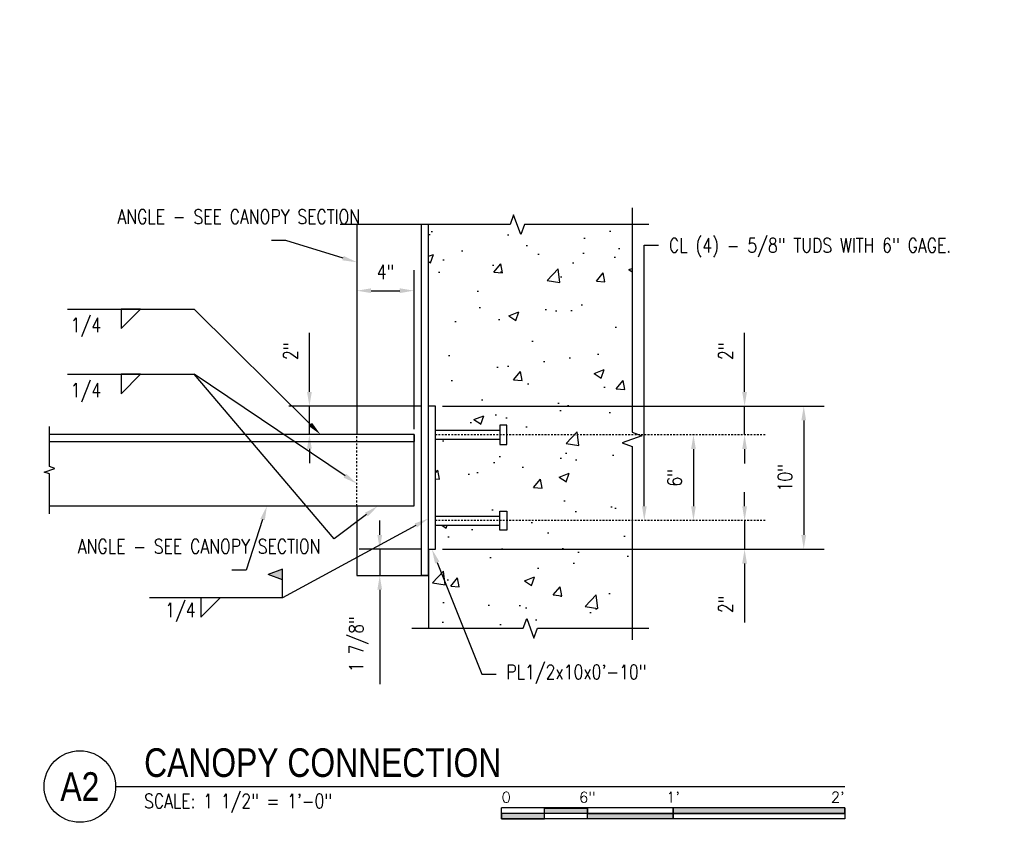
# Model space of a CAD drawing. Header units: inches. Extents: x -28 to 1146, y 31 to 191.
# Tile 5 of 12: x 124 to 193, y 31 to 88. Entities that reach past the tile are written whole.
import ezdxf
from ezdxf import colors
from ezdxf.entities.mleader import LeaderData, LeaderLine
from ezdxf.enums import TextEntityAlignment as Align
from ezdxf.math import Vec2, Vec3

# ---------------------------------------------------------------- set-up
doc = ezdxf.new("R2010")
doc.units = ezdxf.units.IN
doc.header["$MEASUREMENT"] = 0
for name, pattern in [('Center 1_4_', [0.53125, 0.25, -0.09375, 0.09375, -0.09375]), ('Dash', [0.25, 0.125, -0.125]), ('Dash - 1_16_', [0.1875, 0.125, -0.0625])]:
    doc.linetypes.add(name, pattern=pattern)
doc.layers.add('A-WALL-PATT', color=8, linetype='Continuous', lineweight=18)
for name, color, linetype in [('S-ANNO-DIMS', 1, 'Continuous'), ('S-ANNO-NOTE', 2, 'Continuous'), ('S-ANNO-SYMB', 2, 'Continuous'), ('S-DETL-CNTR', 1, 'Center 1_4_'), ('S-DETL-GENF', 92, 'Continuous'), ('S-DETL-HDLN', 1, 'Dash'), ('S-DETL-MEDM', 3, 'Continuous'), ('S-DETL-THIN', 1, 'Continuous')]:
    doc.layers.add(name, color=color, linetype=linetype)
doc.styles.add('Annotative', font='romans.shx', dxfattribs={"width": 0.8, "height": 0.125})
doc.styles.add('Arial', font='romans.shx', dxfattribs={"width": 0.8})
doc.styles.add('TITLES', font='swiss.ttf', dxfattribs={"width": 0.8, "height": 0.25})
doc.dimstyles.new('Annotative', dxfattribs={"dimscale": 0, "dimtxt": 0.125, "dimasz": 0.125, "dimexe": 0.18, "dimexo": 0.0625, "dimgap": 0.09, "dimtad": 1, "dimdec": 3, "dimzin": 3, "dimdsep": 46, "dimlunit": 4, "dimtxsty": 'Annotative', "dimcen": 0.09, "dimclrt": 2, "dimazin": 2, "dimtfac": 1, "dimtdec": 3, "dimtmove": 0, "dimatfit": 0, "dimfxl": 1, "dimtfill": 1, "dimfrac": 2, "dimtolj": 1, "dimtzin": 0, "dimarcsym": 0})

# ---------------------------------------------------------------- blocks, each defined once
blk = doc.blocks.new('051200_SteelFraming-AISC-Angle-Shapes-Side - L5X5X1_2-1890959-CANOPY CONN 2')
at = {"layer": 'S-DETL-GENF', "lineweight": -3}
for p, q in [((26.25, 0), (0.75, 0)), ((26.25, -5), (26.25, 0)), ((26.25, 0), (26.25, -0.5)), ((0.75, -0.5), (26.25, -0.5)), ((0.75, -5), (26.25, -5))]:
    blk.add_line(p, q, dxfattribs=at)
blk = doc.blocks.new('HDR-Ai_Breakline-Single - 03 - 3_ _ 1_-0_-1891459-CANOPY CONN 2')
at = {"lineweight": -3}
for p, q in [((-0.25, -3.5), (-0.125, -3.125)), ((-0.125, -3.125), (0.125, -3.875)), ((-3.057, -3.5), (-0.25, -3.5)), ((0.125, -3.875), (0.25, -3.5)), ((0.25, -3.5), (3.057, -3.5))]:
    blk.add_line(p, q, dxfattribs=at)
blk = doc.blocks.new('*D60')
at = {"layer": 'Defpoints', "color": 0, "transparency": 16777216}
for p in [(152.772, 60.576), (167.899, 58.576), (174.393, 58.576)]:
    blk.add_point(p, dxfattribs=at)
at = {"layer": 'S-ANNO-DIMS', "color": 0, "lineweight": -2, "transparency": 16777216}
for p, q in [((174.393, 61.576), (174.393, 65.693)), ((174.393, 58.576), (174.393, 60.576)), ((174.393, 57.576), (174.393, 56.576))]:
    blk.add_line(p, q, dxfattribs=at)
at = {"layer": 'S-ANNO-DIMS', "color": 0, "transparency": 16777216}
for points in [[(174.226, 61.576), (174.56, 61.576), (174.393, 60.576)], [(174.226, 57.576), (174.56, 57.576), (174.393, 58.576)]]:
    blk.add_solid(points, dxfattribs=at)
at = {"layer": 'S-ANNO-DIMS', "color": 2, "lineweight": -3, "transparency": 16777216, "insert": (173.078, 64.42), "char_height": 1, "width": 1.55327, "attachment_point": 5, "rotation": 90, "style": 'Annotative'}
blk.add_mtext('\\A1;2"', dxfattribs=at)
blk = doc.blocks.new('*D59')
at = {"layer": 'Defpoints', "color": 0, "transparency": 16777216}
for p in [(167.899, 58.576), (167.756, 52.576), (170.817, 52.576)]:
    blk.add_point(p, dxfattribs=at)
at = {"layer": 'S-ANNO-DIMS', "color": 0, "lineweight": -2, "transparency": 16777216}
blk.add_line((170.817, 57.576), (170.817, 53.576), dxfattribs=at)
at = {"layer": 'S-ANNO-DIMS', "color": 0, "transparency": 16777216}
for points in [[(170.65, 57.576), (170.984, 57.576), (170.817, 58.576)], [(170.65, 53.576), (170.984, 53.576), (170.817, 52.576)]]:
    blk.add_solid(points, dxfattribs=at)
at = {"layer": 'S-ANNO-DIMS', "color": 2, "lineweight": -3, "transparency": 16777216, "insert": (169.502, 55.576), "char_height": 1, "width": 1.55327, "attachment_point": 5, "rotation": 90, "style": 'Annotative'}
blk.add_mtext('\\A1;6"', dxfattribs=at)
blk = doc.blocks.new('*D58')
at = {"layer": 'Defpoints', "color": 0, "transparency": 16777216}
for p in [(167.756, 52.576), (152.772, 50.576), (174.393, 50.576)]:
    blk.add_point(p, dxfattribs=at)
at = {"layer": 'S-ANNO-DIMS', "color": 0, "lineweight": -2, "transparency": 16777216}
for p, q in [((174.393, 53.576), (174.393, 54.576)), ((174.393, 52.576), (174.393, 50.576)), ((174.393, 49.576), (174.393, 45.46))]:
    blk.add_line(p, q, dxfattribs=at)
at = {"layer": 'S-ANNO-DIMS', "color": 0, "transparency": 16777216}
for points in [[(174.226, 53.576), (174.56, 53.576), (174.393, 52.576)], [(174.226, 49.576), (174.56, 49.576), (174.393, 50.576)]]:
    blk.add_solid(points, dxfattribs=at)
at = {"layer": 'S-ANNO-DIMS', "color": 2, "lineweight": -3, "transparency": 16777216, "insert": (173.078, 46.733), "char_height": 1, "width": 1.55327, "attachment_point": 5, "rotation": 90, "style": 'Annotative'}
blk.add_mtext('\\A1;2"', dxfattribs=at)
blk = doc.blocks.new('*D57')
at = {"layer": 'Defpoints', "color": 0, "transparency": 16777216}
for p in [(152.772, 60.576), (152.772, 50.576), (178.53, 50.576)]:
    blk.add_point(p, dxfattribs=at)
at = {"layer": 'S-ANNO-DIMS', "color": 0, "lineweight": -2, "transparency": 16777216}
for p, q in [((153.272, 60.576), (179.97, 60.576)), ((178.53, 59.576), (178.53, 51.576)), ((153.272, 50.576), (179.97, 50.576))]:
    blk.add_line(p, q, dxfattribs=at)
at = {"layer": 'S-ANNO-DIMS', "color": 0, "transparency": 16777216}
for points in [[(178.363, 59.576), (178.697, 59.576), (178.53, 60.576)], [(178.363, 51.576), (178.697, 51.576), (178.53, 50.576)]]:
    blk.add_solid(points, dxfattribs=at)
at = {"layer": 'S-ANNO-DIMS', "color": 2, "lineweight": -3, "transparency": 16777216, "insert": (177.215, 55.576), "char_height": 1, "width": 2.45771, "attachment_point": 5, "rotation": 90, "style": 'Annotative'}
blk.add_mtext('\\A1;10"', dxfattribs=at)
blk = doc.blocks.new('HDR-Si_Weld-Symbol - Bottom-1969923-CANOPY CONN 2')
at = {"layer": 'S-ANNO-NOTE', "lineweight": -3}
for p, q in [((-0.4375, 0), (0.6709, 0)), ((0.0313, -0.1691), (0.2004, 0)), ((0.0313, 0), (0.0313, -0.1691)), ((0.2004, 0), (0.0313, 0))]:
    blk.add_line(p, q, dxfattribs=at)
blk = doc.blocks.new('*D56')
at = {"layer": 'Defpoints', "color": 0, "transparency": 16777216}
for p in [(151.272, 68.649), (147.272, 65.599), (151.272, 58.475)]:
    blk.add_point(p, dxfattribs=at)
at = {"layer": 'S-ANNO-DIMS', "color": 0, "lineweight": -2, "transparency": 16777216}
for p, q in [((151.272, 58.975), (151.272, 70.089)), ((148.272, 68.649), (150.272, 68.649))]:
    blk.add_line(p, q, dxfattribs=at)
at = {"layer": 'S-ANNO-DIMS', "color": 0, "transparency": 16777216}
for points in [[(148.272, 68.815), (148.272, 68.482), (147.272, 68.649)], [(150.272, 68.815), (150.272, 68.482), (151.272, 68.649)]]:
    blk.add_solid(points, dxfattribs=at)
at = {"layer": 'S-ANNO-DIMS', "color": 2, "lineweight": -3, "transparency": 16777216, "insert": (149.272, 69.964), "char_height": 1, "width": 1.55327, "attachment_point": 5, "style": 'Annotative'}
blk.add_mtext('\\A1;4"', dxfattribs=at)
blk = doc.blocks.new('*U70')
for points in [[(-3, -0.2812), (-2.625, -0.2812), (-2.625, -0.2344), (-3, -0.2344)], [(-2.625, -0.188), (-2.25, -0.188), (-2.25, -0.2344), (-2.625, -0.2344)], [(-2.25, -0.2349), (-1.5, -0.2349), (-1.5, -0.2812), (-2.25, -0.2812)], [(-1.5, -0.2344), (0, -0.2344), (0, -0.1875), (-1.5, -0.1875)]]:
    blk.add_hatch(color=256).paths.add_polyline_path(points)
for p, q in [((0, -0.1875), (-3, -0.1875)), ((-3, -0.2812), (-3, -0.1875)), ((0, -0.2344), (-3, -0.2344)), ((-2.625, -0.2807), (-2.625, -0.188)), ((-2.25, -0.2812), (-2.25, -0.1885)), ((-1.5, -0.2812), (-1.5, -0.1885)), ((0, -0.1875), (0, -0.2812)), ((0, -0.2812), (-3, -0.2812))]:
    blk.add_line(p, q)
at = {"flags": 128}
for points in [[(-3, -0.2812), (-2.625, -0.2812), (-2.625, -0.2344), (-3, -0.2344), (-3, -0.2812)], [(-2.625, -0.188), (-2.25, -0.188), (-2.25, -0.2344), (-2.625, -0.2344), (-2.625, -0.188)], [(-2.25, -0.2349), (-1.5, -0.2349), (-1.5, -0.2812), (-2.25, -0.2812), (-2.25, -0.2349)], [(-1.5, -0.2344), (0, -0.2344), (0, -0.1875), (-1.5, -0.1875), (-1.5, -0.2344)]]:
    blk.add_lwpolyline(points, close=True, dxfattribs=at)
at = {"style": 'Arial'}
blk.add_text('0', height=0.0937, dxfattribs=at).set_placement((-3, -0.0937), align=Align.MIDDLE_LEFT)
for s, p in [('6"', (-2.25, -0.0937)), ("1'", (-1.5, -0.0937))]:
    blk.add_text(s, height=0.09375, dxfattribs=at).set_placement(p, align=Align.MIDDLE_CENTER)
blk.add_text("2'", height=0.09375, dxfattribs=at).set_placement((0, -0.0937), align=Align.MIDDLE_RIGHT)
blk = doc.blocks.new('*D86')
at = {"layer": 'Defpoints', "color": 0, "transparency": 16777216}
for p in [(152.272, 60.576), (143.952, 58.598), (151.272, 58.598)]:
    blk.add_point(p, dxfattribs=at)
at = {"layer": 'S-ANNO-DIMS', "color": 0, "lineweight": -2, "transparency": 16777216}
for p, q in [((143.952, 61.576), (143.952, 65.693)), ((151.772, 60.576), (142.512, 60.576)), ((143.952, 58.598), (143.952, 60.576)), ((143.952, 57.598), (143.952, 56.598))]:
    blk.add_line(p, q, dxfattribs=at)
at = {"layer": 'S-ANNO-DIMS', "color": 0, "transparency": 16777216}
for points in [[(143.785, 61.576), (144.118, 61.576), (143.952, 60.576)], [(143.785, 57.598), (144.118, 57.598), (143.952, 58.598)]]:
    blk.add_solid(points, dxfattribs=at)
at = {"layer": 'S-ANNO-DIMS', "color": 2, "transparency": 16777216, "insert": (142.636, 64.42), "char_height": 1, "attachment_point": 5, "rotation": 90, "style": 'Annotative', "bg_fill": 3, "box_fill_scale": 1.25, "bg_fill_color": 256, "bg_fill_true_color": 13158600, "bg_fill_transparency": 0}
blk.add_mtext('\\A1;2"', dxfattribs=at)
blk = doc.blocks.new('*D87')
at = {"layer": 'Defpoints', "color": 0, "transparency": 16777216}
for p in [(152.272, 50.576), (148.873, 48.744), (152.272, 48.744)]:
    blk.add_point(p, dxfattribs=at)
at = {"layer": 'S-ANNO-DIMS', "color": 0, "lineweight": -2, "transparency": 16777216}
for p, q in [((148.873, 51.576), (148.873, 52.576)), ((151.772, 50.576), (147.433, 50.576)), ((148.873, 50.576), (148.873, 48.744)), ((148.873, 47.744), (148.873, 41.152))]:
    blk.add_line(p, q, dxfattribs=at)
at = {"layer": 'S-ANNO-DIMS', "color": 0, "transparency": 16777216}
for points in [[(148.707, 51.576), (149.04, 51.576), (148.873, 50.576)], [(148.707, 47.744), (149.04, 47.744), (148.873, 48.744)]]:
    blk.add_solid(points, dxfattribs=at)
at = {"layer": 'S-ANNO-DIMS', "color": 2, "transparency": 16777216, "insert": (147.391, 43.948), "char_height": 1, "attachment_point": 5, "rotation": 90, "style": 'Annotative', "bg_fill": 3, "box_fill_scale": 1.25, "bg_fill_color": 256, "bg_fill_true_color": 13158600, "bg_fill_transparency": 0}
blk.add_mtext('\\A1;1 7/8"', dxfattribs=at)
blk = doc.blocks.new('*U92')
at = {"linetype": 'Continuous', "lineweight": -3}
blk.add_line((1.125, 0.625), (7.5, 0.625), dxfattribs=at)
at = {"lineweight": -3}
blk.add_circle((0.8125, 0.625), 0.3125, dxfattribs=at)
at = {"lineweight": -3, "style": 'Arial'}
blk.add_attdef('DRAWING_AREA_TITLE', text='', height=0.1875, dxfattribs=at).set_placement((1.3743, 0.6339), align=Align.BOTTOM_LEFT)
blk.add_attdef('X#', text='', height=0.1875, dxfattribs=at).set_placement((0.8125, 0.625), align=Align.MIDDLE_CENTER)
blk.add_attdef('SCALE:', text='', height=0.0938, dxfattribs=at).set_placement((1.3743, 0.5606), align=Align.TOP_LEFT)

msp = doc.modelspace()

# ---------------------------------------------------------------- hatches: boundary and pattern name
at = {"layer": 'A-WALL-PATT', "lineweight": -3}
h = msp.add_hatch(dxfattribs=at)
h.set_pattern_fill('AR-CONC', color=8, style=0)
h.set_pattern_definition([(50, (63.131, 4.1305), (7.1726, -0.62752), [0.75, -8.25]), (355, (63.131, 4.1305), (-1.3875, 7.5219), [0.6, -6.6]), (100.4514, (63.7285, 4.078), (5.7851, 6.8944), [0.6374, -7.01142]), (46.184, (63.131, 6.1305), (10.6724, -1.6552), [1.125, -12.375]), (96.636, (64.02, 5.993), (9.3466, 9.7412), [0.9561, -10.5171]), (351.184, (63.131, 6.13), (9.3466, 9.7412), [0.9, -9.9]), (21, (64.131, 5.6305), (5.96907, -4.0262), [0.75, -8.25]), (326, (64.131, 5.6305), (2.43315, 7.2515), [0.6, -6.6]), (71.4514, (64.628, 5.295), (8.40222, 3.2253), [0.6374, -7.01142]), (37.5, (63.1308, 4.1305), (0.1216, 3.32894), [0, -6.52, 0, -6.7, 0, -6.625]), (7.5, (63.131, 4.1305), (2.6307, 3.94412), [0, -3.82, 0, -6.37, 0, -2.525]), (327.5, (60.9008, 4.1305), (5.338224, -0.22555), [0, -2.5, 0, -7.8, 0, -10.35]), (317.5, (59.901, 4.1305), (5.83186, 1.00105), [0, -3.25, 0, -5.18, 0, -7.35])])
h.paths.add_polyline_path([(158.0384, 44.3602), (158.2884, 45.047), (166.5278, 45.047), (166.5278, 57.7555), (165.841, 58.0055), (167.2147, 58.5055), (166.5278, 58.7555), (166.5278, 73.2737), (158.9899, 73.2737), (158.7399, 72.5869), (158.2399, 73.9606), (157.9899, 73.2737), (152.2721, 73.2737), (152.2721, 60.5764), (152.7721, 60.5764), (152.7721, 58.8914), (157.2839, 58.8914), (157.2839, 59.2457), (157.7563, 59.2457), (157.7563, 57.9071), (157.2839, 57.9071), (157.2839, 58.2614), (152.7721, 58.2614), (152.7721, 52.8914), (157.2839, 52.8914), (157.2839, 53.2457), (157.7563, 53.2457), (157.7563, 51.9071), (157.2839, 51.9071), (157.2839, 52.2614), (152.7721, 52.2614), (152.7721, 50.5764), (152.2721, 50.5764), (152.2721, 45.047), (157.2884, 45.047), (157.5384, 45.7339)])
at = {"layer": 'S-ANNO-NOTE', "lineweight": -3}
msp.add_hatch(color=256, dxfattribs=at).paths.add_polyline_path([(141.0614, 48.8068), (142.0614, 49.1818), (142.0614, 48.4318)])

# ---------------------------------------------------------------- linework, layer by layer
for p, q in [((145.6915, 51.299), (135.9007, 62.8026)), ((142.0614, 49.1818), (141.0614, 48.8068)), ((142.0614, 47.1747), (142.0614, 49.1818)), ((142.0614, 48.4318), (141.0614, 48.8068)), ((141.6412, 47.1747), (132.7739, 47.1747)), ((136.3628, 45.8217), (137.7157, 47.1747)), ((136.3628, 47.1747), (136.3628, 45.8217))]:
    msp.add_line(p, q, dxfattribs=at)
at = {"layer": 'S-DETL-CNTR', "linetype": 'Dash - 1_16_', "lineweight": -3}
for p, q in [((175.833, 58.5764), (152.7721, 58.5764)), ((175.833, 52.5764), (152.7721, 52.5764))]:
    msp.add_line(p, q, dxfattribs=at)
at = {"layer": 'S-DETL-GENF', "lineweight": -3}
for p, q in [((152.2721, 73.2737), (147.2721, 73.2737)), ((147.2721, 73.2737), (147.2721, 58.598)), ((151.7721, 73.2737), (151.7721, 48.7444)), ((152.2721, 73.2737), (151.7721, 73.2737)), ((152.2721, 48.7444), (152.2721, 73.2737)), ((147.2721, 53.598), (147.2721, 48.7444)), ((147.2721, 48.7444), (152.2721, 48.7444)), ((152.2721, 48.7444), (151.7721, 48.7444))]:
    msp.add_line(p, q, dxfattribs=at)
at = {"layer": 'S-DETL-HDLN', "lineweight": -3}
msp.add_line((147.2721, 53.598), (147.2721, 58.598), dxfattribs=at)
at = {"layer": 'S-DETL-MEDM', "lineweight": -3}
for p, q in [((152.7721, 60.5764), (152.2721, 60.5764)), ((152.7721, 50.5764), (152.7721, 60.5764)), ((157.7563, 59.2457), (157.2839, 59.2457)), ((157.2839, 59.2457), (157.2839, 57.9071)), ((157.7563, 57.9071), (157.7563, 59.2457)), ((152.7721, 58.8914), (157.2839, 58.8914)), ((152.7721, 58.2614), (157.2839, 58.2614)), ((157.2839, 57.9071), (157.7563, 57.9071)), ((157.2839, 51.9071), (157.2839, 53.2457)), ((157.2839, 53.2457), (157.7563, 53.2457)), ((157.7563, 53.2457), (157.7563, 51.9071)), ((152.7721, 52.8914), (157.2839, 52.8914)), ((152.7721, 52.2614), (157.2839, 52.2614)), ((157.7563, 51.9071), (157.2839, 51.9071)), ((152.2721, 50.5764), (152.2721, 51.5764)), ((152.2721, 50.5764), (152.7721, 50.5764))]:
    msp.add_line(p, q, dxfattribs=at)
for points in [[(166.5278, 74.4309), (166.5278, 58.7555), (167.2147, 58.5055), (165.841, 58.0055), (166.5278, 57.7555), (166.5278, 44.2521)], [(167.685, 73.2737), (158.9899, 73.2737), (158.7399, 72.5869), (158.2399, 73.9606), (157.9899, 73.2737), (146.1149, 73.2737)], [(151.1149, 45.047), (158.9, 45.047), (159.15, 45.7339), (159.65, 44.3602), (159.9, 45.047), (167.685, 45.047)]]:
    msp.add_lwpolyline(points, dxfattribs=at)
at = {"layer": 'S-DETL-THIN', "lineweight": -3}
msp.add_line((152.2721, 50.5764), (152.2721, 45.047), dxfattribs=at)

# ---------------------------------------------------------------- block references
at = {"layer": 'S-ANNO-NOTE', "lineweight": -3, "xscale": 8, "yscale": 8, "zscale": 8}
for p in [(130.5334, 67.3552), (130.5334, 62.8026)]:
    msp.add_blockref('HDR-Si_Weld-Symbol - Bottom-1969923-CANOPY CONN 2', p, dxfattribs=at)
at = {"layer": 'S-ANNO-SYMB', "lineweight": -3}
ref = msp.add_blockref('*U92', (121.3971, 28.9874), dxfattribs=dict(at, xscale=8, yscale=8, zscale=8))
ref.add_attrib('SCALE:', 'SCALE: 1 1/2" = 1\'-0"', dxfattribs={"layer": '0', "lineweight": -3, "height": 1, "style": 'Annotative', "width": 0.796875}).set_placement((132.3915, 33.4721), align=Align.TOP_LEFT)
ref.add_attrib('DRAWING_AREA_TITLE', 'CANOPY CONNECTION', dxfattribs={"layer": '0', "lineweight": -3, "height": 2, "style": 'TITLES', "width": 0.796875}).set_placement((132.3915, 34.0587), align=Align.BOTTOM_LEFT)
ref.add_attrib('X#', 'A2', dxfattribs={"layer": '0', "lineweight": -3, "height": 2, "style": 'TITLES', "width": 0.796875}).set_placement((127.8971, 33.9874), align=Align.MIDDLE_CENTER)
at = {"layer": 'S-ANNO-SYMB', "lineweight": -3, "xscale": 8, "yscale": 8, "zscale": 8}
msp.add_blockref('*U70', (181.3971, 33.9874), dxfattribs=at)
at = {"layer": 'S-DETL-GENF', "lineweight": -3}
msp.add_blockref('051200_SteelFraming-AISC-Angle-Shapes-Side - L5X5X1_2-1890959-CANOPY CONN 2', (125.0221, 58.598), dxfattribs=at)
at = {"layer": 'S-DETL-MEDM', "lineweight": -3, "rotation": 89.9999999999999}
msp.add_blockref('HDR-Ai_Breakline-Single - 03 - 3_ _ 1_-0_-1891459-CANOPY CONN 2', (122.2721, 56.098), dxfattribs=at)

# ---------------------------------------------------------------- texts
at = {"layer": 'S-ANNO-NOTE', "lineweight": -3, "char_height": 1, "width": 2.499528, "attachment_point": 2, "line_spacing_factor": 0.981704, "style": 'Annotative'}
for insert in [(128.3148, 66.7481), (128.3148, 62.1956), (134.9306, 46.8323)]:
    msp.add_mtext('\\pxqc,t3.2,6.4,9.6,12.8,16,19.2,22.4,25.6,28.8,32,35.2,38.4,41.6,44.8,48,51.2,54.4,57.6,60.8,64,67.2,70.4,73.6,76.8,80,83.2,86.4,89.6,92.8,96,99.2,102.4;{1/4}', dxfattribs=dict(at, insert=insert))

# ---------------------------------------------------------------- dimensions: what is measured, and where the dimension line sits
at = {"layer": 'S-ANNO-DIMS', "lineweight": -3}
dim = msp.add_linear_dim(base=(151.2721, 68.6487), p1=(147.2721, 65.5987), p2=(151.2721, 58.4747), dimstyle='Annotative', override={"dimpost": '\\X', "dimse1": 1, "dimtfill": 0}, dxfattribs=at)
dim.commit()
dim.dimension.update_dxf_attribs({"geometry": '*D56', "text_midpoint": (149.2721, 68.6487), "dimtype": 160})
for base, p1, p2, picture, middle in [((174.393, 58.5764), (152.7721, 60.5764), (167.8987, 58.5764), '*D60', (174.393, 64.4202)), ((174.393, 50.5764), (167.7563, 52.5764), (152.7721, 50.5764), '*D58', (174.393, 46.7326))]:
    dim = msp.add_linear_dim(base=base, p1=p1, p2=p2, angle=90, dimstyle='Annotative', override={"dimpost": '\\X', "dimse1": 1, "dimse2": 1, "dimtfill": 0}, dxfattribs=at)
    dim.commit()
    dim.dimension.update_dxf_attribs({"geometry": picture, "text_midpoint": middle, "dimtype": 160})
for base, p1, p2, override, picture, middle in [((178.5299, 50.5764), (152.7721, 60.5764), (152.7721, 50.5764), {"dimpost": '\\X', "dimtfill": 0}, '*D57', (177.2147, 55.5764)), ((170.8169, 52.5764), (167.8987, 58.5764), (167.7563, 52.5764), {"dimpost": '\\X', "dimse1": 1, "dimse2": 1, "dimtfill": 0}, '*D59', (169.5016, 55.5764))]:
    dim = msp.add_linear_dim(base=base, p1=p1, p2=p2, angle=90, dimstyle='Annotative', override=override, dxfattribs=at)
    dim.commit()
    dim.dimension.update_dxf_attribs({"geometry": picture, "text_midpoint": middle})

# ---------------------------------------------------------------- leaders
at = {"layer": 'S-ANNO-NOTE', "lineweight": -3}
ml = msp.add_multileader_mtext('Standard', dxfattribs=at)
ml.set_content('\\A1;1/2" %%C BOLT @ EA. ANGLE W/ TAPERED WASHER.', color=256, style='Annotative')
ml.set_leader_properties(color=1, linetype='ByLayer', lineweight=-1)
ml.build(insert=Vec2(0, 0))
ml.multileader.update_dxf_attribs({"text_right_attachment_type": 3, "dogleg_length": 0.125, "arrow_head_size": 1, "scale": 8})
ctx = ml.context
ctx.base_point, ctx.scale, ctx.char_height, ctx.arrow_head_size, ctx.landing_gap_size, ctx.plane_origin = Vec3(60.1202, 87.008), 8, 1, 1, 0.72, Vec3(86.1833, 68.5545)
ctx.right_attachment = 3
notes = []
notes.append((ctx, [(1, (1, 1, 0), (73.4174, 83.2937), (-1, 0), 1, [(0, [(85.1534, 65.4594)], 0, [])])]))
ctx.mtext.insert, ctx.mtext.width, ctx.mtext.flow_direction = Vec3(60.8402, 87.508), 10.977719, 5
ml = msp.add_multileader_mtext('Standard', dxfattribs=at)
ml.set_content('CAULK FLASHING IN REGLET', color=256, style='Annotative')
ml.set_leader_properties(color=1, linetype='ByLayer', lineweight=-1)
ml.build(insert=Vec2(0, 0))
ml.multileader.update_dxf_attribs({"text_right_attachment_type": 3, "dogleg_length": 0.36, "arrow_head_size": 1, "scale": 8})
ctx = ml.context
ctx.base_point, ctx.scale, ctx.char_height, ctx.arrow_head_size, ctx.landing_gap_size, ctx.plane_origin = Vec3(86.8517, 85.6189), 8, 1, 1, 0.72, Vec3(87.0314, 76.8078)
ctx.right_attachment = 3
notes.append((ctx, [(0, (1, 1, 0), (83.0508, 85.6189), (1, 0), 3.8009, [(0, [(87.0314, 76.8078)], 0, [])])]))
ctx.mtext.insert, ctx.mtext.width, ctx.mtext.flow_direction = Vec3(87.5717, 86.1189), 10.174367, 5
ml = msp.add_multileader_mtext('Standard', dxfattribs=at)
ml.set_content('\\A1;NEOPRENE CLOSURE', color=256, style='Annotative')
ml.set_leader_properties(color=1, linetype='ByLayer', lineweight=-1)
ml.build(insert=Vec2(0, 0))
ml.multileader.update_dxf_attribs({"text_right_attachment_type": 3, "dogleg_length": 0.125, "arrow_head_size": 1, "scale": 8})
ctx = ml.context
ctx.base_point, ctx.scale, ctx.char_height, ctx.arrow_head_size, ctx.landing_gap_size, ctx.plane_origin = Vec3(60.1202, 79.2004), 8, 1, 1, 0.72, Vec3(85.5193, 65.2016)
ctx.right_attachment = 3
notes.append((ctx, [(1, (1, 1, 0), (74.8269, 79.2004), (-1, 0), 1, [(0, [(79.7623, 69.5033)], 0, [])])]))
ctx.mtext.insert, ctx.mtext.width, ctx.mtext.flow_direction = Vec3(60.8402, 79.7004), 18.350027, 5
ml = msp.add_multileader_mtext('Standard', dxfattribs=at)
ml.set_content('CL (4) - 5/8" %%C\\PX 5" STUDS WITH\\P6" GAGE.', color=256, style='Annotative')
ml.set_leader_properties(color=1, linetype='ByLayer', lineweight=-1)
ml.build(insert=Vec2(0, 0))
ml.multileader.update_dxf_attribs({"text_right_attachment_type": 3, "dogleg_length": 0.125, "arrow_head_size": 1, "scale": 8})
ctx = ml.context
ctx.base_point, ctx.scale, ctx.char_height, ctx.arrow_head_size, ctx.landing_gap_size, ctx.plane_origin = Vec3(103.4445, 76.0789), 8, 1, 1, 0.72, Vec3(130.7703, 45.1289)
ctx.right_attachment = 3
notes.append((ctx, [(0, (1, 1, 0), (102.4445, 76.0789), (1, 0), 1, [(1, [(102.4445, 56.9388), (102.4445, 64.9388)], 0, [])])]))
ctx.mtext.insert, ctx.mtext.width, ctx.mtext.flow_direction = Vec3(104.1645, 76.5789), 18.469045, 5
ml = msp.add_multileader_mtext('Standard', dxfattribs=at)
ml.set_content('\\A1;ANGLE - SEE CANOPY SECTION', color=256, style='Annotative')
ml.set_leader_properties(color=1, linetype='ByLayer', lineweight=-1)
ml.build(insert=Vec2(0, 0))
ml.multileader.update_dxf_attribs({"text_right_attachment_type": 3, "dogleg_length": 0.125, "arrow_head_size": 1, "scale": 8})
ctx = ml.context
ctx.base_point, ctx.scale, ctx.char_height, ctx.arrow_head_size, ctx.landing_gap_size, ctx.plane_origin = Vec3(129.8056, 73.8285), 8, 1, 1, 0.72, Vec3(138.9244, 58.4826)
ctx.right_attachment = 3
notes.append((ctx, [(1, (1, 1, 0), (142.3028, 72.1618), (-1, 0), 1, [(0, [(147.2619, 70.6355)], 0, [])])]))
ctx.mtext.insert, ctx.mtext.width, ctx.mtext.defined_height, ctx.mtext.flow_direction = Vec3(130.5256, 74.3285), 11.914385, 4.974, 5
ml = msp.add_multileader_mtext('Standard', dxfattribs=at)
ml.set_content('CL (4) - 5/8" TUDS WITH 6" GAGE.', color=256, style='Annotative')
ml.set_leader_properties(color=1, linetype='ByLayer', lineweight=-1)
ml.build(insert=Vec2(0, 0))
ml.multileader.update_dxf_attribs({"text_right_attachment_type": 3, "dogleg_length": 0.125, "arrow_head_size": 1, "scale": 8})
ctx = ml.context
ctx.base_point, ctx.scale, ctx.char_height, ctx.arrow_head_size, ctx.landing_gap_size, ctx.plane_origin = Vec3(168.3796, 71.8201), 8, 1, 1, 0.72, Vec3(195.7055, 40.7664)
ctx.right_attachment = 3
notes.append((ctx, [(0, (1, 1, 0), (167.3796, 71.8201), (1, 0), 1, [(1, [(167.3796, 52.5764), (167.3796, 58.5764)], 0, [])])]))
ctx.mtext.insert, ctx.mtext.width, ctx.mtext.flow_direction = Vec3(169.0996, 72.3201), 13.818614, 5
ml = msp.add_multileader_mtext('Standard', dxfattribs=at)
ml.set_content('\\A1;ANGLE - SEE CANOPY SECTION', color=256, style='Annotative')
ml.set_leader_properties(color=1, linetype='ByLayer', lineweight=-1)
ml.build(insert=Vec2(0, 0))
ml.multileader.update_dxf_attribs({"text_right_attachment_type": 3, "dogleg_length": 0.125, "arrow_head_size": 1, "scale": 8})
ctx = ml.context
ctx.base_point, ctx.scale, ctx.char_height, ctx.arrow_head_size, ctx.landing_gap_size, ctx.plane_origin = Vec3(60.1202, 53.3653), 8, 1, 1, 0.72, Vec3(71.7531, 31.8045)
ctx.right_attachment = 3
notes.append((ctx, [(1, (1, 1, 0), (72.6174, 51.6987), (-1, 0), 1, [(1, [(81.9602, 53.9482), (74.6531, 59.6956)], 0, [])])]))
ctx.mtext.insert, ctx.mtext.width, ctx.mtext.flow_direction = Vec3(60.8402, 53.8653), 11.914385, 5
ml = msp.add_multileader_mtext('Standard', dxfattribs=at)
ml.set_content('\\A1;PL1/2x10x0\'-10"', color=256, style='Annotative')
ml.set_leader_properties(color=1, linetype='ByLayer', lineweight=-1)
ml.build(insert=Vec2(0, 0))
ml.multileader.update_dxf_attribs({"text_right_attachment_type": 3, "dogleg_length": 0.125, "arrow_head_size": 1, "scale": 8})
ctx = ml.context
ctx.base_point, ctx.scale, ctx.char_height, ctx.arrow_head_size, ctx.landing_gap_size, ctx.plane_origin = Vec3(89.659, 49.2617), 8, 1, 1, 0.72, Vec3(113.8268, 24.7991)
ctx.right_attachment = 3
notes.append((ctx, [(0, (1, 1, 0), (88.659, 49.2617), (1, 0), 1, [(0, [(87.2102, 54.9388)], 0, [])])]))
ctx.mtext.insert, ctx.mtext.width, ctx.mtext.flow_direction = Vec3(90.379, 49.9284), 18.350027, 5
ml = msp.add_multileader_mtext('Standard', dxfattribs=at)
ml.set_content('\\A1;ANGLE - SEE CANOPY SECTION', color=256, style='Annotative')
ml.set_leader_properties(color=1, linetype='ByLayer', lineweight=-1)
ml.build(insert=Vec2(0, 0))
ml.multileader.update_dxf_attribs({"text_right_attachment_type": 3, "dogleg_length": 0.125, "arrow_head_size": 1, "scale": 8})
ctx = ml.context
ctx.base_point, ctx.scale, ctx.char_height, ctx.arrow_head_size, ctx.landing_gap_size, ctx.plane_origin = Vec3(127.0345, 50.7791), 8, 1, 1, 0.72, Vec3(136.9769, 26.0581)
ctx.right_attachment = 3
notes.append((ctx, [(1, (1, 1, 0), (139.5316, 49.1124), (-1, 0), 1, [(1, [(140.9843, 53.598)], 0, [])])]))
ctx.mtext.insert, ctx.mtext.width, ctx.mtext.flow_direction = Vec3(127.7545, 51.2791), 11.914385, 5
ml = msp.add_multileader_mtext('Standard', dxfattribs=at)
ml.set_content('\\A1;PL1/2x10x0\'-10" ', color=256, style='Annotative')
ml.set_leader_properties(color=1, linetype='ByLayer', lineweight=-1)
ml.build(insert=Vec2(0, 0))
ml.multileader.update_dxf_attribs({"text_right_attachment_type": 3, "dogleg_length": 0.125, "arrow_head_size": 1, "scale": 8})
ctx = ml.context
ctx.base_point, ctx.scale, ctx.char_height, ctx.arrow_head_size, ctx.landing_gap_size, ctx.plane_origin = Vec3(157.0091, 41.8365), 8, 1, 1, 0.72, Vec3(179.1387, 20.4367)
ctx.right_attachment = 3
notes.append((ctx, [(0, (1, 1, 0), (156.0091, 41.8365), (1, 0), 1, [(0, [(152.5221, 50.5764)], 0, [])])]))
ctx.mtext.insert, ctx.mtext.width, ctx.mtext.flow_direction = Vec3(157.7291, 42.5032), 18.350027, 5
at = {"layer": 'S-ANNO-SYMB', "lineweight": -3}
ml = msp.add_multileader_mtext('Standard', dxfattribs=at)
ml.set_content('', color=256, style='Annotative')
ml.set_leader_properties(color=256, linetype='ByLayer', lineweight=-1)
ml.build(insert=Vec2(0, 0))
ml.multileader.update_dxf_attribs({"has_dogleg": 0, "text_right_attachment_type": 3, "dogleg_length": 0.36, "arrow_head_size": 1, "scale": 8})
ctx = ml.context
ctx.base_point, ctx.scale, ctx.char_height, ctx.arrow_head_size, ctx.landing_gap_size, ctx.plane_origin = Vec3(134.4607, 67.3552), 8, 1, 1, 0.72, Vec3(147.2721, 58.598)
ctx.right_attachment, ctx.text_align_type = 3, 2
notes.append((ctx, [(0, (1, 1, 0), (136.3209, 67.3552), (-1, 0), 0.4202, [(0, [(144.729, 58.598)], 0, [])])]))
ctx.mtext.insert, ctx.mtext.alignment, ctx.mtext.flow_direction = Vec3(135.1807, 67.8552), 3, 5
ml = msp.add_multileader_mtext('Standard', dxfattribs=at)
ml.set_content('', color=256, style='Annotative')
ml.set_leader_properties(color=256, linetype='ByLayer', lineweight=-1)
ml.build(insert=Vec2(0, 0))
ml.multileader.update_dxf_attribs({"has_dogleg": 0, "text_right_attachment_type": 3, "dogleg_length": 0.36, "arrow_head_size": 1, "scale": 8})
ctx = ml.context
ctx.base_point, ctx.scale, ctx.char_height, ctx.arrow_head_size, ctx.landing_gap_size, ctx.plane_origin = Vec3(134.4607, 62.8026), 8, 1, 1, 0.72, Vec3(149.8152, 58.098)
ctx.right_attachment, ctx.text_align_type = 3, 2
notes.append((ctx, [(0, (1, 1, 0), (136.3209, 62.8026), (-1, 0), 0.4202, [(0, [(147.2721, 55.157)], 0, [])])]))
ctx.mtext.insert, ctx.mtext.alignment, ctx.mtext.flow_direction = Vec3(135.1807, 63.3026), 3, 5
ml = msp.add_multileader_mtext('Standard', dxfattribs=at)
ml.set_content('', color=256, style='Annotative')
ml.set_leader_properties(color=256, linetype='ByLayer', lineweight=-1)
ml.build(insert=Vec2(0, 0))
ml.multileader.update_dxf_attribs({"has_dogleg": 0, "text_right_attachment_type": 3, "dogleg_length": 0.36, "arrow_head_size": 1, "scale": 8})
ctx = ml.context
ctx.base_point, ctx.scale, ctx.char_height, ctx.arrow_head_size, ctx.landing_gap_size, ctx.plane_origin = Vec3(144.2515, 51.299), 8, 1, 1, 0.72, Vec3(151.2812, 56.4232)
ctx.right_attachment, ctx.text_align_type = 3, 2
notes.append((ctx, [(0, (1, 1, 0), (146.1117, 51.299), (-1, 0), 0.4202, [(0, [(148.7381, 53.598)], 0, [])])]))
ctx.mtext.insert, ctx.mtext.alignment, ctx.mtext.flow_direction = Vec3(144.9715, 51.799), 3, 5
ml = msp.add_multileader_mtext('Standard', dxfattribs=at)
ml.set_content('', color=256, style='Annotative')
ml.set_leader_properties(color=256, linetype='ByLayer', lineweight=-1)
ml.build(insert=Vec2(0, 0))
ml.multileader.update_dxf_attribs({"text_right_attachment_type": 3, "dogleg_length": 0.36, "arrow_head_size": 1, "scale": 8})
ctx = ml.context
ctx.base_point, ctx.scale, ctx.char_height, ctx.arrow_head_size, ctx.landing_gap_size, ctx.plane_origin = Vec3(140.2012, 47.1747), 8, 1, 1, 0.72, Vec3(152.274, 50.4832)
ctx.right_attachment, ctx.text_align_type = 3, 2
notes.append((ctx, [(0, (1, 1, 0), (142.0614, 47.1747), (-1, 0), 0.4202, [(0, [(152.2721, 52.7156)], 0, [])])]))
ctx.mtext.insert, ctx.mtext.alignment, ctx.mtext.flow_direction = Vec3(140.9212, 47.6747), 3, 5
for ctx, leaders in notes:
    for number, flags, end, landing, length, lines in leaders:
        leader = LeaderData()
        leader.index, (leader.has_last_leader_line, leader.has_dogleg_vector, leader.attachment_direction) = number, flags
        leader.last_leader_point, leader.dogleg_vector, leader.dogleg_length = Vec3(end), Vec3(landing), length
        for number, points, colour, breaks in lines:
            line = LeaderLine()
            line.index, line.vertices, line.color, line.breaks = number, Vec3.list(points), colors.encode_raw_color(colour), breaks
            leader.lines.append(line)
        ctx.leaders.append(leader)

# ---------------------------------------------------------------- next in the draw order: dimensions: what is measured, and where the dimension line sits
at = {"layer": 'S-ANNO-DIMS'}
for base, p1, p2, picture, middle in [((143.9515, 58.598), (152.2721, 60.5764), (151.2721, 58.598), '*D86', (143.9515, 64.4202)), ((148.8734, 48.7444), (152.2721, 50.5764), (152.2721, 48.7444), '*D87', (148.8734, 43.9482))]:
    dim = msp.add_linear_dim(base=base, p1=p1, p2=p2, angle=90, dimstyle='Annotative', override={"dimpost": '\\X', "dimse2": 1}, dxfattribs=at)
    dim.commit()
    dim.dimension.update_dxf_attribs({"geometry": picture, "text_midpoint": middle, "dimtype": 160})

# ---------------------------------------------------------------- next in the draw order: leaders
at = {"layer": 'S-ANNO-NOTE', "lineweight": -3}
ml = msp.add_multileader_mtext('Standard', dxfattribs=at)
ml.set_content('\\A1;ANGLE - SEE CANOPY SECTION', color=256, style='Annotative')
ml.set_leader_properties(color=1, linetype='ByLayer', lineweight=-1)
ml.build(insert=Vec2(0, 0))
ml.multileader.update_dxf_attribs({"text_right_attachment_type": 3, "dogleg_length": 0.125, "arrow_head_size": 1, "scale": 8})
ctx = ml.context
ctx.base_point, ctx.scale, ctx.char_height, ctx.arrow_head_size, ctx.landing_gap_size, ctx.plane_origin = Vec3(89.659, 45.4388), 8, 1, 1, 0.72, Vec3(99.4606, 26.0065)
ctx.right_attachment = 3
notes = []
notes.append((ctx, [(0, (1, 1, 0), (88.659, 45.4388), (1, 0), 1, [(1, [(84.4602, 49.4095)], 0, [])])]))
ctx.mtext.insert, ctx.mtext.width, ctx.mtext.flow_direction = Vec3(90.379, 45.9388), 11.914385, 5
for ctx, leaders in notes:
    for number, flags, end, landing, length, lines in leaders:
        leader = LeaderData()
        leader.index, (leader.has_last_leader_line, leader.has_dogleg_vector, leader.attachment_direction) = number, flags
        leader.last_leader_point, leader.dogleg_vector, leader.dogleg_length = Vec3(end), Vec3(landing), length
        for number, points, colour, breaks in lines:
            line = LeaderLine()
            line.index, line.vertices, line.color, line.breaks = number, Vec3.list(points), colors.encode_raw_color(colour), breaks
            leader.lines.append(line)
        ctx.leaders.append(leader)

doc.saveas('drawing.dxf')
